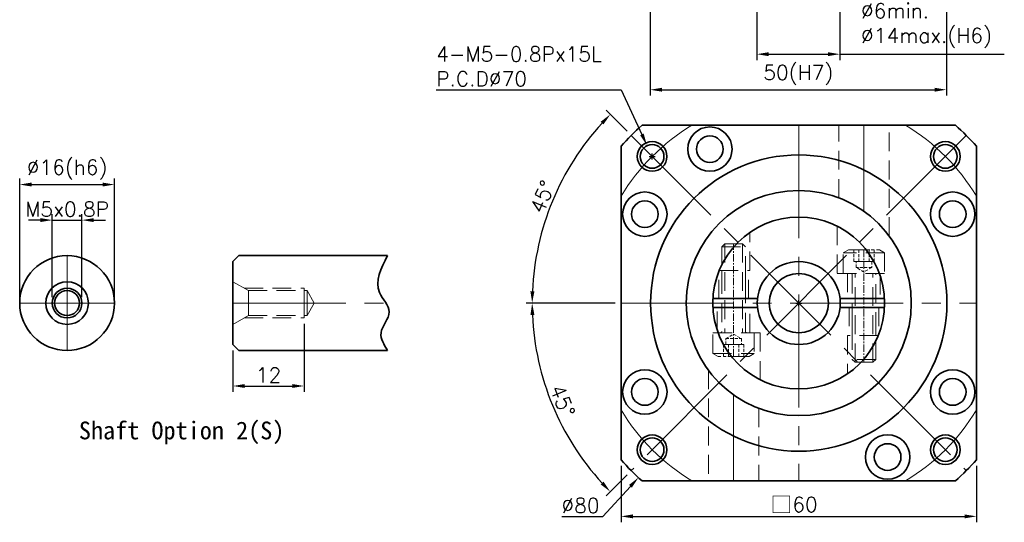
# Model space of a CAD drawing. Header units: millimetres. Extents: x -237 to 53, y -37 to 181.
# Tile 2 of 3: x -132 to 35, y -37 to 48. Entities that reach past the tile are written whole.
import ezdxf

# ---------------------------------------------------------------- set-up
doc = ezdxf.new("R2010")
doc.units = ezdxf.units.MM
for name, pattern in [('CENTER', [2, 1.25, -0.25, 0.25, -0.25]), ('CENTER2', [28.575, 19.05, -3.175, 3.175, -3.175]), ('DASHED', [0.75, 0.5, -0.25]), ('HIDDEN2', [4.7625, 3.175, -1.5875])]:
    doc.linetypes.add(name, pattern=pattern)
doc.layers.get('0').update_dxf_attribs({"lineweight": 35})
for name, color, linetype, lineweight in [('DIM', 6, 'Continuous', 18), ('中心線', 1, 'CENTER2', 18), ('虛線', 5, 'HIDDEN2', 18)]:
    doc.layers.add(name, color=color, linetype=linetype, lineweight=lineweight)
doc.layers.add('圖框', color=7, linetype='Continuous')
doc.styles.get("Standard").update_dxf_attribs({"font": 'romans.shx'})
doc.dimstyles.new('R', dxfattribs={"dimtxt": 2.5, "dimasz": 2, "dimexe": 1, "dimexo": 1, "dimgap": 0.6, "dimtad": 1, "dimtoh": 1, "dimdec": 4, "dimdsep": 46, "dimtxsty": 'Standard', "dimcen": 0.5, "dimdle": 1, "dimclrt": 7, "dimadec": 4, "dimazin": 2, "dimtfac": 1, "dimtdec": 4, "dimtofl": 0, "dimtmove": 0, "dimatfit": 3, "dimfxl": 0, "dimtolj": 1, "dimarcsym": 0})
doc.dimstyles.get("Standard").update_dxf_attribs({"dimtxt": 2.5, "dimasz": 2, "dimexe": 1, "dimexo": 1, "dimgap": 0.6, "dimtad": 1, "dimdec": 4, "dimdsep": 46, "dimtxsty": 'Standard', "dimcen": 0.5, "dimdle": 1, "dimclrt": 7, "dimadec": 4, "dimazin": 2, "dimtfac": 1, "dimtdec": 4, "dimtofl": 0, "dimtmove": 0, "dimatfit": 3, "dimfxl": 0, "dimtolj": 1, "dimarcsym": 0})

# ---------------------------------------------------------------- blocks, each defined once
blk = doc.blocks.new('*D14')
at = {"layer": 'Defpoints', "color": 0, "transparency": 16777216}
for p in [(-25.08, 54.5), (24.92, 54.5), (24.92, 36)]:
    blk.add_point(p, dxfattribs=at)
at = {"layer": 'DIM', "color": 0, "lineweight": -2, "transparency": 16777216}
for p, q in [((-25.08, 53.5), (-25.08, 35)), ((24.92, 53.5), (24.92, 35)), ((-23.08, 36), (22.92, 36))]:
    blk.add_line(p, q, dxfattribs=at)
at = {"layer": 'DIM', "color": 0, "transparency": 16777216}
for points in [[(-23.08, 36.33), (-23.08, 35.67), (-25.08, 36)], [(22.92, 36.33), (22.92, 35.67), (24.92, 36)]]:
    blk.add_solid(points, dxfattribs=at)
at = {"layer": 'DIM', "color": 7, "transparency": 16777216, "insert": (-0.08, 38.5), "char_height": 2.5, "attachment_point": 5}
blk.add_mtext('\\A1;50(H7)', dxfattribs=at)
blk = doc.blocks.new('*D17')
at = {"layer": 'Defpoints', "color": 0, "transparency": 16777216}
for p in [(-7.08, 58), (6.92, 58), (6.92, 42)]:
    blk.add_point(p, dxfattribs=at)
at = {"layer": 'DIM', "color": 0, "lineweight": -2, "transparency": 16777216}
for p, q in [((-7.08, 57), (-7.08, 41)), ((6.92, 57), (6.92, 41)), ((-5.08, 42), (4.92, 42)), ((6.92, 42), (34.69, 42))]:
    blk.add_line(p, q, dxfattribs=at)
at = {"layer": 'DIM', "color": 0, "transparency": 16777216}
for points in [[(-5.08, 42.33), (-5.08, 41.67), (-7.08, 42)], [(4.92, 42.33), (4.92, 41.67), (6.92, 42)]]:
    blk.add_solid(points, dxfattribs=at)
at = {"layer": 'DIM', "color": 7, "transparency": 16777216, "insert": (10.52, 50.58), "char_height": 2.5, "attachment_point": 1}
blk.add_mtext('\\A1;%%C6min.\\P%%C14max.(H6)', dxfattribs=at)
blk = doc.blocks.new('*D31')
at = {"layer": 'Defpoints', "color": 0, "transparency": 16777216}
for p in [(-25.64, 26.65), (-23.86, 22.85)]:
    blk.add_point(p, dxfattribs=at)
at = {"layer": 'DIM', "color": 0, "lineweight": -2, "transparency": 16777216}
for p, q in [((-61.2, 36), (-30, 36)), ((-30, 36), (-26.48, 28.46)), ((-24.75, 24.25), (-24.75, 25.25)), ((-25.25, 24.75), (-24.25, 24.75))]:
    blk.add_line(p, q, dxfattribs=at)
at = {"layer": 'DIM', "color": 0, "transparency": 16777216}
blk.add_solid([(-26.18, 28.6), (-26.78, 28.32), (-25.64, 26.65)], dxfattribs=at)
at = {"layer": 'DIM', "color": 7, "transparency": 16777216, "insert": (-61.2, 43.27), "char_height": 2.5, "attachment_point": 1}
blk.add_mtext('\\A1;4-M5-0.8Px15L\\PP.C.D%%C70', dxfattribs=at)
blk = doc.blocks.new('*D38')
at = {"layer": 'Defpoints', "color": 0, "transparency": 16777216}
for p in [(-30, -26.46), (30, -26.46), (30, -36)]:
    blk.add_point(p, dxfattribs=at)
at = {"layer": 'DIM', "color": 0, "lineweight": -2, "transparency": 16777216}
for p, q in [((-30, -27.46), (-30, -37)), ((30, -27.46), (30, -37)), ((-28, -36), (28, -36))]:
    blk.add_line(p, q, dxfattribs=at)
at = {"layer": 'DIM', "color": 0, "transparency": 16777216}
for points in [[(-28, -35.67), (-28, -36.33), (-30, -36)], [(28, -35.67), (28, -36.33), (30, -36)]]:
    blk.add_solid(points, dxfattribs=at)
at = {"layer": 'DIM', "color": 7, "transparency": 16777216, "insert": (-0.8, -34.05), "char_height": 2.5, "attachment_point": 5}
blk.add_mtext('\\A1;{\\fPMingLiU|b0|i0|c136|p18;\\H1.083x;\\C0;□}60', dxfattribs=at)
blk = doc.blocks.new('六角承窩頭螺栓M4x15L')
at = {"color": 0}
for p, q in [((-3.5, 3.5), (-3.5, -3.5)), ((14.5, 2), (14.5, -2)), ((15, 1.5), (0, 1.5)), ((15, -1.5), (0, -1.5))]:
    blk.add_line(p, q, dxfattribs=at)
at = {"color": 0, "linetype": 'CENTER'}
blk.add_line((-4, 0), (15, 0), dxfattribs=at)
at = {"color": 0}
blk.add_lwpolyline([(-3.5, -3.5), (-4, -2.63), (-4, 2.63), (-3.5, 3.5), (0, 3.5), (0, -3.5)], close=True, dxfattribs=at)
at = {"color": 0, "linetype": 'DASHED'}
for points in [[(-4, 1.73), (-4, -1.73), (-2, -1.73), (-2, 1.73)], [(-4, 0.87), (-4, -0.87), (-2, -0.87), (-2, 0.87)], [(-2, -1.31), (-2, 1.31), (-1, 1.31), (-1, -1.31)]]:
    blk.add_lwpolyline(points, close=True, dxfattribs=at)
at = {"color": 0}
blk.add_lwpolyline([(0, -2.2, -0.414214), (0.2, -2), (14.5, -2), (15, -1.5), (15, 1.5), (14.5, 2), (0.2, 2, -0.414214), (0, 2.2)], format="xyb", dxfattribs=at)
at = {"color": 0, "linetype": 'DASHED'}
blk.add_lwpolyline([(-1, 1.31), (-0.24, 0), (-1, -1.31)], dxfattribs=at)
blk = doc.blocks.new('A$C708C4456')
for p, q in [((13.75, 21.46), (13.75, 28.98)), ((15.25, 21.46), (15.25, 28.98)), ((13.75, 7.54), (13.75, 0.02)), ((15.25, 7.54), (15.25, 0.02))]:
    blk.add_line(p, q)
at = {"color": 5, "linetype": 'DASHED'}
for p, q in [((25.97, 23.5), (25.87, 23.5)), ((3.03, 5.5), (3.13, 5.5))]:
    blk.add_line(p, q, dxfattribs=at)
for radius in [14.5, 7, 5]:
    blk.add_circle((14.5, 14.5), radius)
at = {"layer": '虛線', "color": 7}
for p, q in [((9.5, 21), (9.5, 28.11)), ((9.9, 28.25), (13.75, 28.25)), ((15.25, 28), (19.79, 28)), ((20, 27.5), (15.25, 27.5)), ((20, 27.92), (20, 22.75)), ((20, 23.5), (15.25, 23.5)), ((9.5, 22.75), (13.75, 22.75)), ((15.25, 23), (20, 23)), ((20, 22.75), (26.42, 22.75)), ((1.54, 21), (9.5, 21)), ((27.46, 8), (19.5, 8)), ((19.5, 8), (19.5, 0.89)), ((9, 6.25), (2.58, 6.25)), ((9, 1.08), (9, 6.25)), ((13.75, 6), (9, 6)), ((9, 5.5), (13.75, 5.5)), ((19.5, 6.25), (15.25, 6.25)), ((9, 1.5), (13.75, 1.5)), ((13.75, 1), (9.21, 1)), ((19.1, 0.75), (15.25, 0.75))]:
    blk.add_line(p, q, dxfattribs=at)
blk.add_blockref('六角承窩頭螺栓M4x15L', (9.5, 25.5), dxfattribs=at)
at = {"layer": '虛線', "color": 7, "rotation": 180}
blk.add_blockref('六角承窩頭螺栓M4x15L', (19.5, 3.5), dxfattribs=at)
blk = doc.blocks.new('*D41')
at = {"layer": 'Defpoints', "color": 0, "transparency": 16777216}
for p in [(-28.28, 28.28), (-38.97, 22.5), (-30, 0), (30, 0), (28.28, -28.28)]:
    blk.add_point(p, dxfattribs=at)
at = {"layer": 'DIM', "color": 0, "lineweight": -2, "transparency": 16777216}
for p, q in [((-28.99, 28.99), (-32.53, 32.53)), ((-31, 0), (-46, 0))]:
    blk.add_line(p, q, dxfattribs=at)
blk.add_arc((0, 0), 45, 137.5467, 177.4533, dxfattribs=at)
at = {"layer": 'DIM', "color": 0, "transparency": 16777216}
for points in [[(-33.44, 30.6), (-32.96, 30.14), (-31.82, 31.82)], [(-44.62, 1.99), (-45.29, 2.01), (-45, 0)]]:
    blk.add_solid(points, dxfattribs=at)
at = {"layer": 'DIM', "color": 7, "transparency": 16777216, "insert": (-43.28, 17.93), "char_height": 2.5, "attachment_point": 5, "rotation": 67.5}
blk.add_mtext('\\A1;45°', dxfattribs=at)
blk = doc.blocks.new('*D42')
at = {"layer": 'Defpoints', "color": 0, "transparency": 16777216}
for p in [(28.28, 28.28), (-30, 0), (30, 0), (-43.47, -11.65), (-28.28, -28.28)]:
    blk.add_point(p, dxfattribs=at)
at = {"layer": 'DIM', "color": 0, "lineweight": -2, "transparency": 16777216}
for p, q in [((-31, 0), (-46, 0)), ((-28.99, -28.99), (-32.53, -32.53))]:
    blk.add_line(p, q, dxfattribs=at)
blk.add_arc((0, 0), 45, 182.5467, 222.4533, dxfattribs=at)
at = {"layer": 'DIM', "color": 0, "transparency": 16777216}
for points in [[(-45.29, -2.01), (-44.62, -1.99), (-45, 0)], [(-32.96, -30.14), (-33.44, -30.6), (-31.82, -31.82)]]:
    blk.add_solid(points, dxfattribs=at)
at = {"layer": 'DIM', "color": 7, "transparency": 16777216, "insert": (-39.87, -16.51), "char_height": 2.5, "attachment_point": 5, "rotation": 292.5}
blk.add_mtext('\\A1;45°', dxfattribs=at)
blk = doc.blocks.new('*D43')
at = {"layer": 'Defpoints', "color": 0, "transparency": 16777216}
for p in [(27.06, 29.45), (-27.06, -29.45)]:
    blk.add_point(p, dxfattribs=at)
at = {"layer": 'DIM', "color": 0, "lineweight": -2, "transparency": 16777216}
for p, q in [((0, -0.5), (0, 0.5)), ((-0.5, 0), (0.5, 0)), ((-33.08, -36), (-28.42, -30.93)), ((-39.99, -36), (-33.08, -36))]:
    blk.add_line(p, q, dxfattribs=at)
at = {"layer": 'DIM', "color": 0, "transparency": 16777216}
blk.add_solid([(-28.66, -30.7), (-28.17, -31.15), (-27.06, -29.45)], dxfattribs=at)
at = {"layer": 'DIM', "color": 7, "transparency": 16777216, "insert": (-36.84, -34.15), "char_height": 2.5, "attachment_point": 5}
blk.add_mtext('\\A1;∅80', dxfattribs=at)
blk = doc.blocks.new('*D46')
at = {"layer": 'Defpoints', "color": 0, "transparency": 16777216}
for p in [(-121, 14), (-126, 0), (-121, 0)]:
    blk.add_point(p, dxfattribs=at)
at = {"layer": 'DIM', "color": 0, "lineweight": -2, "transparency": 16777216}
for p, q in [((-126, 1), (-126, 15)), ((-121, 1), (-121, 15)), ((-128, 14), (-130, 14)), ((-126, 14), (-121, 14)), ((-119, 14), (-117, 14))]:
    blk.add_line(p, q, dxfattribs=at)
at = {"layer": 'DIM', "color": 0, "transparency": 16777216}
for points in [[(-128, 14.33), (-128, 13.67), (-126, 14)], [(-119, 14.33), (-119, 13.67), (-121, 14)]]:
    blk.add_solid(points, dxfattribs=at)
at = {"layer": 'DIM', "color": 7, "transparency": 16777216, "insert": (-123.5, 15.85), "char_height": 2.5, "attachment_point": 5}
blk.add_mtext('\\A1;M5x0.8P', dxfattribs=at)
blk = doc.blocks.new('*D44')
at = {"layer": 'Defpoints', "color": 0, "transparency": 16777216}
for p in [(-83.5, -2.5), (-95.5, -7), (-83.5, -14)]:
    blk.add_point(p, dxfattribs=at)
at = {"layer": 'DIM', "color": 0, "lineweight": -2, "transparency": 16777216}
for p, q in [((-83.5, -3.5), (-83.5, -15)), ((-95.5, -8), (-95.5, -15)), ((-93.5, -14), (-85.5, -14))]:
    blk.add_line(p, q, dxfattribs=at)
at = {"layer": 'DIM', "color": 0, "transparency": 16777216}
for points in [[(-93.5, -13.67), (-93.5, -14.33), (-95.5, -14)], [(-85.5, -13.67), (-85.5, -14.33), (-83.5, -14)]]:
    blk.add_solid(points, dxfattribs=at)
at = {"layer": 'DIM', "color": 7, "transparency": 16777216, "insert": (-89.5, -12.15), "char_height": 2.5, "attachment_point": 5}
blk.add_mtext('\\A1;12', dxfattribs=at)
blk = doc.blocks.new('*D45')
at = {"layer": 'Defpoints', "color": 0, "transparency": 16777216}
for p in [(-115.5, 20), (-131.5, 0), (-115.5, 0)]:
    blk.add_point(p, dxfattribs=at)
at = {"layer": 'DIM', "color": 0, "lineweight": -2, "transparency": 16777216}
for p, q in [((-131.5, 1), (-131.5, 21)), ((-129.5, 20), (-117.5, 20)), ((-115.5, 1), (-115.5, 21))]:
    blk.add_line(p, q, dxfattribs=at)
at = {"layer": 'DIM', "color": 0, "transparency": 16777216}
for points in [[(-129.5, 20.33), (-129.5, 19.67), (-131.5, 20)], [(-117.5, 20.33), (-117.5, 19.67), (-115.5, 20)]]:
    blk.add_solid(points, dxfattribs=at)
at = {"layer": 'DIM', "color": 7, "transparency": 16777216, "insert": (-123.5, 22.5), "char_height": 2.5, "attachment_point": 5}
blk.add_mtext('\\A1;%%C16(h6)', dxfattribs=at)

msp = doc.modelspace()

# ---------------------------------------------------------------- linework, layer by layer
at = {"color": 0}
for p, q in [((-94.5, 8), (-95.5, 7)), ((-95.5, 0), (-95.5, 7)), ((-69.4, 8), (-94.5, 8)), ((-95.5, -7), (-95.5, 0)), ((-95.5, -7), (-94.5, -8)), ((-94.5, -8), (-69.4, -8))]:
    msp.add_line(p, q, dxfattribs=at)
at = {"color": 7}
for points in [[(26.45751, 30), (-26.45751, 30)], [(-30, 26.45751), (-30, -26.45751)], [(30, -26.45751), (30, 26.45751)], [(-26.45751, -30), (26.45751, -30)]]:
    msp.add_lwpolyline(points, dxfattribs=at)
for centre, radius in [((-15, 25.98076), 3.75), ((-15, 25.98076), 2.25), ((-25.98076, 15), 3.75), ((25.98076, 15), 3.75), ((-25.98076, 15), 2.25), ((25.98076, 15), 2.25), ((-25.98076, -15), 3.75), ((25.98076, -15), 3.75), ((-25.98076, -15), 2.25), ((25.98076, -15), 2.25), ((15, -25.98076), 3.75), ((15, -25.98076), 2.25)]:
    msp.add_circle(centre, radius)
for centre, radius in [((-24.74874, 24.74874), 2.5), ((-24.74874, 24.74874), 2), ((24.74874, 24.74874), 2.5), ((24.74874, 24.74874), 2), ((0, 0), 25), ((-24.74874, -24.74874), 2.5), ((-24.74874, -24.74874), 2), ((24.74874, -24.74874), 2.5), ((24.74874, -24.74874), 2)]:
    msp.add_circle(centre, radius, dxfattribs=at)
at = {"color": 0}
for centre, radius in [((0, 0), 19), ((-123.5, 0), 8), ((-123.5, 0), 3.6), ((-123.5, 0), 2.5), ((-123.5, 0), 2.1)]:
    msp.add_circle(centre, radius, dxfattribs=at)
at = {"color": 7}
for start, end in [(131.4096212, 138.5903781), (41.4096223, 48.5903788), (221.4096219, 228.590377), (311.409623, 318.5903777)]:
    msp.add_arc((0, 0), 40, start, end, dxfattribs=at)
at = {"color": 0}
msp.add_spline([(-69.4, 8), (-70.75122, 1.76181), (-69.12753, -1.48151), (-70.50766, -5.04915), (-69.4, -8)], degree=3, dxfattribs=at)
at = {"layer": '中心線', "color": 7}
for p, q in [((0, 30), (0, -30)), ((11, 15.49193), (11, 30)), ((28.28427, 28.28427), (-28.28427, -28.28427)), ((-28.28427, 28.28427), (28.28427, -28.28427)), ((-30, 0), (30, 0)), ((-11, -15.49193), (-11, -30))]:
    msp.add_line(p, q, dxfattribs=at)
at = {"layer": '中心線', "color": 0}
for p, q in [((-123.5, 8), (-123.5, -8)), ((-131.5, 0), (-115.5, 0)), ((-95.5, 0), (-69.67241, 0))]:
    msp.add_line(p, q, dxfattribs=at)
at = {"layer": '中心線', "color": 7}
for start, end in [(121.0027178, 148.9972796), (31.0027178, 58.9972822), (211.0027204, 238.9972796), (301.0027204, 328.9972822)]:
    msp.add_arc((0, 0), 35, start, end, dxfattribs=at)
at = {"layer": '虛線', "color": 7}
for p, q in [((6.75, 17.76056), (6.75, 30)), ((15.25, 11.33303), (15.25, 30)), ((-15.25, -11.33303), (-15.25, -30)), ((-6.75, -17.76056), (-6.75, -30))]:
    msp.add_line(p, q, dxfattribs=at)
at = {"layer": '虛線', "color": 0}
for p, q in [((-95.5, 3.6), (-92.90192, 2.1)), ((-93.59474, 2.5), (-83.5, 2.5)), ((-92.90192, 2.1), (-83, 2.1)), ((-92.90192, 2.1), (-92.90192, 0)), ((-83.5, 0), (-83.5, 2.5)), ((-83, 0), (-83, 2.1)), ((-81.78756, 0), (-83, 2.1)), ((-92.90192, -2.1), (-92.90192, 0)), ((-83.5, 0), (-83.5, -2.5)), ((-83, 0), (-83, -2.1)), ((-81.78756, 0), (-83, -2.1)), ((-95.5, -3.6), (-92.90192, -2.1)), ((-93.59474, -2.5), (-83.5, -2.5)), ((-92.90192, -2.1), (-83, -2.1))]:
    msp.add_line(p, q, dxfattribs=at)

# ---------------------------------------------------------------- block references
at = {"color": 7, "rotation": 270}
msp.add_blockref('A$C708C4456', (-14.5, 14.49999), dxfattribs=at)

# ---------------------------------------------------------------- texts
at = {"layer": '圖框', "color": 0, "insert": (-121.50933, -20), "char_height": 3, "width": 39.607855, "attachment_point": 1}
msp.add_mtext('{\\fDFKai-SB|b1|i0|c0|p65;Shaft Option \\fDFKai-SB|b1|i0|c136|p65;2\\fDFKai-SB|b1|i0|c0|p65;(\\fDFKai-SB|b1|i0|c136|p65;S\\fDFKai-SB|b1|i0|c0|p65;)}', dxfattribs=at)

# ---------------------------------------------------------------- dimensions: what is measured, and where the dimension line sits
at = {"layer": 'DIM', "color": 0}
for base, p1, p2, text, picture, middle in [((6.92347, 42), (-7.07653, 58), (6.92347, 58), '%%C6min.\\P%%C<>max.(H6)', '*D17', (22.3089, 42)), ((24.92347, 36), (-25.07653, 54.5), (24.92347, 54.5), '<>(H7)', '*D14', (-0.07653, 36)), ((-115.5, 20), (-131.5, 0), (-115.5, 0), '%%C<>(h6)', '*D45', (-123.5, 20))]:
    dim = msp.add_linear_dim(base=base, p1=p1, p2=p2, text=text, dimstyle='Standard', dxfattribs=at)
    dim.commit()
    dim.dimension.update_dxf_attribs({"geometry": picture, "text_midpoint": middle, "dimtype": 160})
dim = msp.add_diameter_dim_2p(p1=(-23.86078, 22.84622), p2=(-25.63669, 26.65125), text='4-M5-0.8Px15L\\PP.C.D%%C70', dimstyle='R', dxfattribs=at)
dim.commit()
dim.dimension.update_dxf_attribs({"geometry": '*D31', "text_midpoint": (-45.89762, 36), "dimtype": 163})
for base, line1, line2, picture, middle in [((-38.97114, 22.5), ((-30, 0), (30, 0)), ((-28.28427, 28.28427), (28.28427, -28.28427)), '*D41', (-43.28376, 17.92872)), ((-43.46666, -11.64686), ((28.28427, 28.28427), (-28.28427, -28.28427)), ((-30, 0), (30, 0)), '*D42', (-39.8654, -16.51279))]:
    dim = msp.add_angular_dim_2l(base=base, line1=line1, line2=line2, dimstyle='Standard', dxfattribs=at)
    dim.commit()
    dim.dimension.update_dxf_attribs({"geometry": picture, "text_midpoint": middle})
dim = msp.add_diameter_dim_2p(p1=(27.06497, 29.45314), p2=(-27.06497, -29.45314), dimstyle='R', dxfattribs=at)
dim.commit()
dim.dimension.update_dxf_attribs({"geometry": '*D43', "text_midpoint": (-36.83574, -36), "dimtype": 163})
dim = msp.add_linear_dim(base=(-121, 14), p1=(-126, 0), p2=(-121, 0), text='M5x0.8P', dimstyle='Standard', override={"dimtofl": 1}, dxfattribs=at)
dim.commit()
dim.dimension.update_dxf_attribs({"geometry": '*D46', "text_midpoint": (-123.5, 14), "dimtype": 160})
dim = msp.add_linear_dim(base=(-83.5, -14), p1=(-95.5, -7), p2=(-83.5, -2.5), dimstyle='Standard', dxfattribs=at)
dim.commit()
dim.dimension.update_dxf_attribs({"geometry": '*D44', "text_midpoint": (-89.5, -14), "dimtype": 160})
at = {"layer": 'DIM', "color": 7}
dim = msp.add_linear_dim(base=(30, -36), p1=(-30, -26.45751), p2=(30, -26.45751), text='{\\fPMingLiU|b0|i0|c136|p18;\\H1.083x;\\C0;□}<>', dimstyle='Standard', dxfattribs=at)
dim.commit()
dim.dimension.update_dxf_attribs({"geometry": '*D38', "text_midpoint": (-0.79595, -36), "dimtype": 160})

doc.saveas('drawing.dxf')
